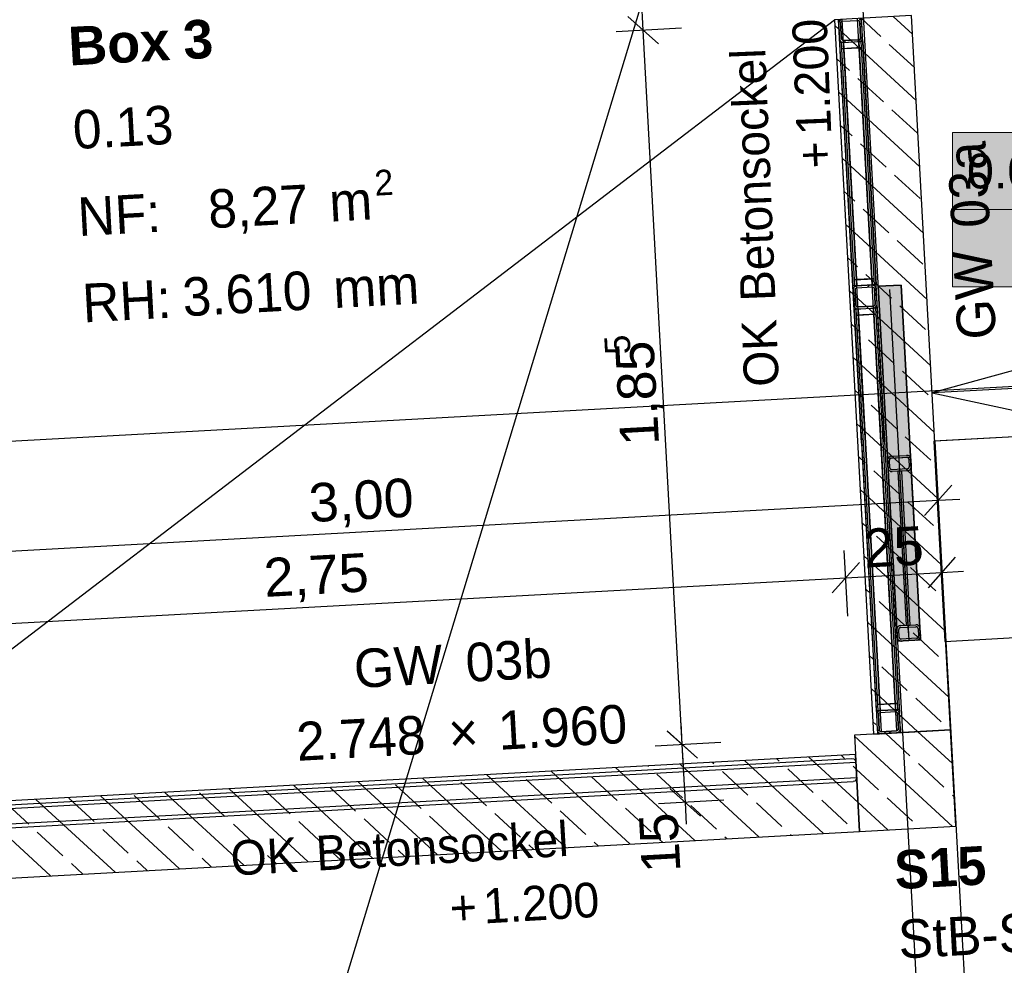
# Model space of a CAD drawing. Extents: x 199 to 1388, y 138 to 979.
# Tile 67 of 155: x 599 to 650, y 490 to 539. Entities that reach past the tile are written whole.
import ezdxf
from ezdxf.lldxf.tags import DXFTag

# ---------------------------------------------------------------- set-up
doc = ezdxf.new("R2010")
doc.units = 0
for name, color, linetype, lineweight, true_color in [('01AFU Allgemein Bemaßung-A07ET47HDI', 7, 'Continuous', 25, 0x848484), ('20 Bodenaufbau - Gefällelinien', 7, 'Continuous', 25, 0x848484), ('20 Dach Stb-Decke-A07ET47IDI', 7, 'Continuous', 25, 0x848484), ('20 Gitter Laufgänge-A07ET47XDI', 7, 'Continuous', 25, 0x848484), ('20 Gitterwände - Beschriftung-A07ET47UDI', 7, 'Continuous', 25, 0x848484), ('20 Gitterwände-A07ET47DDI', 7, 'Continuous', 25, 0x848484), ('20 Höhen Schwellen', 7, 'Continuous', 25, 0x848484), ('20 Innenwände - Sockel-A07ET47LDI', 7, 'Continuous', 25, 0x848484), ('20 Platzbedarf Schieber', 7, 'Continuous', 25, 0x848484), ('20 Räume Innen', 7, 'Continuous', 25, 0x848484), ('20 Schieber', 7, 'Continuous', 25, 0x848484), ('20 Stützen - Beschriftung-A07ET47VDI', 7, 'Continuous', 25, 0x848484), ('20 Stützen-A07ET47WDI', 7, 'Continuous', 25, 0x848484), ('A-0', 7, 'Continuous', 25, 0x848484), ('H_Raumnummer', 7, 'Continuous', 18, 0xcc9900), ('UPO_Loop2', 140, 'Continuous', 30, 0x00bfff)]:
    doc.layers.add(name, color=color, linetype=linetype, lineweight=lineweight, true_color=true_color)
doc.layers.add('02 Raster Gebäude-A07ET47NDI', color=7, linetype='Continuous', lineweight=25)
doc.styles.get("Standard").update_dxf_attribs({"font": 'arial.ttf'})
tags = doc.linetypes.add('Raster-A07ET47ODI', pattern=[0.2, 0.1, -0.05, 0, -0.05]).pattern_tags.tags
tags[10:11] = [DXFTag(74, 4), DXFTag(75, 0), DXFTag(340, '0'), DXFTag(46, 1.0), DXFTag(50, 0.0), DXFTag(44, 0.0), DXFTag(45, 0.0)]
tags[8:9] = [DXFTag(74, 4), DXFTag(75, 0), DXFTag(340, '0'), DXFTag(46, 1.0), DXFTag(50, 0.0), DXFTag(44, 0.0), DXFTag(45, 0.0)]
tags[6:7] = [DXFTag(74, 4), DXFTag(75, 0), DXFTag(340, '0'), DXFTag(46, 1.0), DXFTag(50, 0.0), DXFTag(44, 0.0), DXFTag(45, 0.0)]
tags[4:5] = [DXFTag(74, 4), DXFTag(75, 0), DXFTag(340, '0'), DXFTag(46, 1.0), DXFTag(50, 0.0), DXFTag(44, 0.0), DXFTag(45, 0.0)]
tags = doc.linetypes.add('Strichlinie', pattern=[0.75, 0.5, -0.25]).pattern_tags.tags
tags[6:7] = [DXFTag(74, 4), DXFTag(75, 0), DXFTag(340, '0'), DXFTag(46, 1.0), DXFTag(50, 0.0), DXFTag(44, 0.0), DXFTag(45, 0.0)]
tags[4:5] = [DXFTag(74, 4), DXFTag(75, 0), DXFTag(340, '0'), DXFTag(46, 1.0), DXFTag(50, 0.0), DXFTag(44, 0.0), DXFTag(45, 0.0)]
tags = doc.linetypes.add('Strichlinie eng-A07ET47GDI', pattern=[0.115, 0.075, -0.04]).pattern_tags.tags
tags[6:7] = [DXFTag(74, 4), DXFTag(75, 0), DXFTag(340, '0'), DXFTag(46, 1.0), DXFTag(50, 0.0), DXFTag(44, 0.0), DXFTag(45, 0.0)]
tags[4:5] = [DXFTag(74, 4), DXFTag(75, 0), DXFTag(340, '0'), DXFTag(46, 1.0), DXFTag(50, 0.0), DXFTag(44, 0.0), DXFTag(45, 0.0)]
tags = doc.linetypes.add('Strichpunktx2', pattern=[2, 1, -0.5, 0, -0.5]).pattern_tags.tags
tags[10:11] = [DXFTag(74, 4), DXFTag(75, 0), DXFTag(340, '0'), DXFTag(46, 1.0), DXFTag(50, 0.0), DXFTag(44, 0.0), DXFTag(45, 0.0)]
tags[8:9] = [DXFTag(74, 4), DXFTag(75, 0), DXFTag(340, '0'), DXFTag(46, 1.0), DXFTag(50, 0.0), DXFTag(44, 0.0), DXFTag(45, 0.0)]
tags[6:7] = [DXFTag(74, 4), DXFTag(75, 0), DXFTag(340, '0'), DXFTag(46, 1.0), DXFTag(50, 0.0), DXFTag(44, 0.0), DXFTag(45, 0.0)]
tags[4:5] = [DXFTag(74, 4), DXFTag(75, 0), DXFTag(340, '0'), DXFTag(46, 1.0), DXFTag(50, 0.0), DXFTag(44, 0.0), DXFTag(45, 0.0)]
tags = doc.linetypes.add('Öffnungslinie Tür Fenster-A07ET47JDI', pattern=[0.115, 0.075, -0.04]).pattern_tags.tags
tags[6:7] = [DXFTag(74, 4), DXFTag(75, 0), DXFTag(340, '0'), DXFTag(46, 1.0), DXFTag(50, 0.0), DXFTag(44, 0.0), DXFTag(45, 0.0)]
tags[4:5] = [DXFTag(74, 4), DXFTag(75, 0), DXFTag(340, '0'), DXFTag(46, 1.0), DXFTag(50, 0.0), DXFTag(44, 0.0), DXFTag(45, 0.0)]

# ---------------------------------------------------------------- blocks, each defined once
blk = doc.blocks.new('Referenz-A07ET47ZDI', base_point=(226.995, 158.1))
at = {"layer": '01AFU Allgemein Bemaßung-A07ET47HDI'}
for p, q in [((631.371, 538.794), (630.224, 559.754)), ((630.581, 539.502), (632.161, 538.086)), ((633.368, 538.903), (629.967, 538.717)), ((633.399, 501.741), (631.371, 538.794)), ((646.747, 513.008), (646.561, 516.41)), ((645.962, 513.623), (647.378, 515.202)), ((646.67, 514.413), (647.793, 514.474)), ((586.796, 511.135), (646.67, 514.413)), ((646.984, 508.675), (646.798, 512.076)), ((641.992, 508.402), (641.805, 511.803)), ((646.167, 509.882), (647.583, 511.462)), ((642.59, 511.189), (641.174, 509.609)), ((587, 507.395), (641.882, 510.399)), ((641.882, 510.399), (646.875, 510.672)), ((646.875, 510.672), (647.998, 510.734)), ((633.399, 501.744), (633.338, 502.867)), ((634.189, 501.036), (632.609, 502.452)), ((632.609, 502.449), (634.189, 501.033)), ((635.396, 501.853), (631.995, 501.668)), ((635.396, 501.85), (631.995, 501.664)), ((633.562, 498.749), (633.399, 501.744)), ((633.461, 500.618), (633.399, 501.741)), ((632.772, 499.457), (634.352, 498.041)), ((635.559, 498.857), (632.158, 498.672)), ((633.623, 497.625), (633.562, 498.749))]:
    blk.add_line(p, q, dxfattribs=at)
at = {"layer": '02 Raster Gebäude-A07ET47NDI', "linetype": 'Raster-A07ET47ODI', "ltscale": 56.250004}
for p, q in [((620.326, 949.934), (657.302, 274.449)), ((549.598, 270.755), (710.068, 800)), ((1020.84, 540.581), (321.873, 502.32))]:
    blk.add_line(p, q, dxfattribs=at)
at = {"layer": '20 Bodenaufbau - Gefällelinien', "linetype": 'Öffnungslinie Tür Fenster-A07ET47JDI', "ltscale": 56.250004}
for p, q in [((587.503, 498.227), (641.3, 539.338)), ((679.881, 529.18), (646.363, 519.981)), ((646.363, 519.981), (680.787, 512.627))]:
    blk.add_line(p, q, dxfattribs=at)
at = {"layer": '20 Bodenaufbau - Gefällelinien'}
blk.add_line((686.304, 522.169), (646.363, 519.981), dxfattribs=at)
at = {"layer": '20 Dach Stb-Decke-A07ET47IDI', "linetype": 'Öffnungslinie Tür Fenster-A07ET47JDI', "ltscale": 56.250004}
for p, q in [((686.443, 519.672), (646.503, 517.486)), ((646.503, 517.486), (653.281, 393.671))]:
    blk.add_line(p, q, dxfattribs=at)
at = {"layer": '20 Gitter Laufgänge-A07ET47XDI', "linetype": 'Strichlinie', "ltscale": 56.250004}
for p, q in [((686.64, 519.683), (646.451, 517.483)), ((646.451, 517.483), (647.019, 507.099)), ((647.019, 507.099), (687.209, 509.298))]:
    blk.add_line(p, q, dxfattribs=at)
at = {"layer": '20 Gitterwände-A07ET47DDI', "linetype": 'Strichlinie eng-A07ET47GDI', "ltscale": 56.250004}
for p, q in [((642.256, 525.527), (641.5, 539.345)), ((642.456, 525.538), (641.699, 539.356)), ((643.254, 525.582), (642.498, 539.4)), ((643.454, 525.593), (642.698, 539.411)), ((642.593, 519.375), (642.256, 525.527)), ((642.792, 519.386), (642.456, 525.538)), ((643.591, 519.43), (643.254, 525.582)), ((643.791, 519.441), (643.454, 525.593)), ((642.702, 517.374), (642.593, 519.375)), ((642.902, 517.385), (642.792, 519.386)), ((643.701, 517.429), (643.591, 519.43)), ((643.9, 517.44), (643.791, 519.441)), ((642.702, 517.374), (643.205, 508.188)), ((642.902, 517.385), (643.405, 508.199)), ((643.701, 517.429), (644.204, 508.243)), ((643.9, 517.44), (644.403, 508.254)), ((643.205, 508.188), (643.473, 503.298)), ((643.405, 508.199), (643.722, 502.407)), ((644.204, 508.243), (644.521, 502.45)), ((644.403, 508.254), (644.671, 503.363)), ((643.494, 503.399), (643.473, 503.298)), ((643.473, 503.298), (643.517, 502.499)), ((643.563, 503.476), (643.494, 503.399)), ((643.662, 503.508), (643.563, 503.476)), ((643.573, 503.303), (643.583, 503.354)), ((643.616, 502.505), (643.573, 503.303)), ((643.583, 503.354), (643.618, 503.393)), ((643.618, 503.393), (643.667, 503.409)), ((644.46, 503.552), (643.662, 503.508)), ((643.667, 503.409), (644.466, 503.452)), ((644.562, 503.531), (644.46, 503.552)), ((644.466, 503.452), (644.516, 503.442)), ((644.516, 503.442), (644.555, 503.407)), ((644.555, 503.407), (644.571, 503.358)), ((644.639, 503.462), (644.562, 503.531)), ((644.571, 503.358), (644.615, 502.559)), ((644.671, 503.363), (644.639, 503.462)), ((644.715, 502.565), (644.671, 503.363)), ((643.517, 502.499), (643.549, 502.401)), ((643.517, 502.499), (643.522, 502.396)), ((643.522, 502.396), (643.549, 502.397)), ((643.549, 502.401), (643.626, 502.332)), ((643.549, 502.397), (643.552, 502.397)), ((643.632, 502.455), (643.616, 502.505)), ((643.626, 502.332), (643.727, 502.31)), ((643.671, 502.421), (643.632, 502.455)), ((643.722, 502.41), (643.671, 502.421)), ((644.52, 502.454), (643.722, 502.41)), ((643.722, 502.407), (644.521, 502.45)), ((643.727, 502.31), (644.526, 502.354)), ((644.57, 502.47), (644.52, 502.454)), ((644.526, 502.354), (644.624, 502.386)), ((644.604, 502.509), (644.57, 502.47)), ((644.615, 502.559), (644.604, 502.509)), ((644.624, 502.386), (644.693, 502.463)), ((644.69, 502.46), (644.694, 502.46)), ((644.693, 502.463), (644.715, 502.565)), ((644.694, 502.46), (644.72, 502.461)), ((644.715, 502.565), (644.72, 502.461)), ((629.413, 500.321), (642.194, 501.021)), ((629.424, 500.121), (642.405, 500.832)), ((642.194, 501.021), (642.295, 500.999)), ((642.295, 500.999), (642.372, 500.93)), ((642.372, 500.93), (642.405, 500.832)), ((642.405, 500.832), (642.448, 500.033)), ((609.443, 499.228), (629.413, 500.321)), ((609.454, 499.028), (629.424, 500.121)), ((629.468, 499.323), (642.448, 500.033)), ((629.479, 499.123), (642.26, 499.823)), ((642.358, 499.855), (642.26, 499.823)), ((642.427, 499.932), (642.358, 499.855)), ((642.448, 500.033), (642.427, 499.932)), ((587.713, 498.038), (609.443, 499.228)), ((609.498, 498.229), (629.468, 499.323)), ((609.509, 498.03), (629.479, 499.123)), ((587.525, 497.828), (609.454, 499.028)), ((587.568, 497.029), (609.498, 498.229)), ((587.779, 496.84), (609.509, 498.03))]:
    blk.add_line(p, q, dxfattribs=at)
at = {"layer": '20 Gitterwände-A07ET47DDI'}
for p, q in [((641.532, 539.247), (641.51, 539.146)), ((641.51, 539.146), (641.554, 538.347)), ((641.532, 539.247), (641.601, 539.324)), ((641.601, 539.324), (641.699, 539.356)), ((641.621, 539.202), (641.61, 539.151)), ((641.61, 539.151), (641.654, 538.352)), ((641.621, 539.202), (641.656, 539.24)), ((641.656, 539.24), (641.705, 539.256)), ((641.705, 539.256), (642.504, 539.3)), ((642.504, 539.3), (642.554, 539.289)), ((642.554, 539.289), (642.593, 539.255)), ((642.609, 539.206), (642.593, 539.255)), ((642.599, 539.379), (642.676, 539.31)), ((642.653, 538.407), (642.609, 539.206)), ((642.711, 539.166), (642.617, 539.063)), ((642.709, 539.211), (642.676, 539.31)), ((642.752, 538.412), (642.709, 539.211)), ((642.749, 538.469), (642.499, 538.198)), ((641.554, 538.347), (641.586, 538.248)), ((641.592, 538.149), (641.565, 538.147)), ((641.565, 538.147), (642.256, 525.527)), ((641.586, 538.248), (641.664, 538.179)), ((641.665, 538.153), (641.592, 538.149)), ((641.654, 538.352), (641.67, 538.303)), ((641.664, 538.179), (641.765, 538.158)), ((641.665, 538.153), (642.664, 538.207)), ((641.765, 538.158), (641.665, 538.153)), ((641.682, 537.833), (641.665, 538.153)), ((641.67, 538.303), (641.709, 538.269)), ((641.709, 538.269), (641.759, 538.258)), ((641.759, 538.258), (642.558, 538.302)), ((641.765, 538.158), (642.564, 538.202)), ((641.765, 538.158), (642.456, 525.538)), ((641.88, 538.265), (641.783, 538.159)), ((642.558, 538.302), (642.607, 538.318)), ((642.564, 538.202), (642.662, 538.234)), ((642.664, 538.207), (642.564, 538.202)), ((642.564, 538.202), (643.254, 525.582)), ((642.607, 538.318), (642.642, 538.356)), ((642.642, 538.356), (642.653, 538.407)), ((642.662, 538.234), (642.731, 538.311)), ((642.737, 538.211), (642.664, 538.207)), ((642.664, 538.207), (642.681, 537.888)), ((642.731, 538.311), (642.752, 538.412)), ((642.737, 538.211), (642.763, 538.213)), ((642.763, 538.213), (643.454, 525.593)), ((642.681, 537.888), (641.682, 537.833)), ((641.682, 537.833), (641.782, 537.839)), ((642.338, 525.852), (641.682, 537.833)), ((641.782, 537.839), (642.581, 537.882)), ((642.438, 525.857), (641.782, 537.839)), ((641.782, 537.839), (642.438, 525.857)), ((642.581, 537.882), (642.681, 537.888)), ((643.237, 525.901), (642.581, 537.882)), ((642.581, 537.882), (643.237, 525.901)), ((642.681, 537.888), (643.337, 525.907)), ((642.338, 525.852), (643.337, 525.907)), ((642.438, 525.857), (642.338, 525.852)), ((642.356, 525.532), (642.338, 525.852)), ((643.237, 525.901), (642.438, 525.857)), ((643.337, 525.907), (643.237, 525.901)), ((643.337, 525.907), (643.354, 525.587)), ((642.283, 525.528), (642.256, 525.527)), ((642.288, 525.429), (642.267, 525.327)), ((642.267, 525.327), (642.311, 524.529)), ((642.356, 525.532), (642.283, 525.528)), ((642.288, 525.429), (642.357, 525.506)), ((642.358, 525.506), (642.344, 525.491)), ((643.354, 525.587), (642.356, 525.532)), ((642.456, 525.538), (642.356, 525.532)), ((642.357, 525.506), (642.456, 525.538)), ((642.377, 525.383), (642.367, 525.333)), ((642.367, 525.333), (642.41, 524.534)), ((642.377, 525.383), (642.412, 525.422)), ((642.412, 525.422), (642.461, 525.438)), ((642.456, 525.538), (643.254, 525.582)), ((642.461, 525.438), (643.26, 525.482)), ((643.1, 525.573), (643.003, 525.468)), ((643.354, 525.587), (643.254, 525.582)), ((643.254, 525.582), (643.356, 525.56)), ((643.26, 525.482), (643.311, 525.471)), ((643.311, 525.471), (643.349, 525.437)), ((643.365, 525.387), (643.349, 525.437)), ((643.427, 525.591), (643.354, 525.587)), ((643.356, 525.56), (643.433, 525.491)), ((643.409, 524.589), (643.365, 525.387)), ((643.454, 525.593), (643.427, 525.591)), ((643.465, 525.393), (643.433, 525.491)), ((643.509, 524.594), (643.465, 525.393)), ((642.395, 524.809), (642.301, 524.707)), ((642.311, 524.529), (642.343, 524.43)), ((642.322, 524.329), (642.348, 524.33)), ((642.322, 524.329), (642.593, 519.375)), ((642.343, 524.43), (642.42, 524.361)), ((642.348, 524.33), (642.421, 524.334)), ((642.41, 524.534), (642.427, 524.485)), ((642.42, 524.361), (642.521, 524.34)), ((642.421, 524.334), (643.42, 524.389)), ((642.421, 524.334), (642.521, 524.34)), ((642.439, 524.015), (642.421, 524.334)), ((642.427, 524.485), (642.465, 524.45)), ((642.465, 524.45), (642.516, 524.44)), ((642.516, 524.44), (643.315, 524.483)), ((642.521, 524.34), (643.32, 524.383)), ((642.521, 524.34), (642.792, 519.386)), ((643.315, 524.483), (643.364, 524.499)), ((643.32, 524.383), (643.418, 524.416)), ((643.32, 524.383), (643.42, 524.389)), ((643.32, 524.383), (643.591, 519.43)), ((643.364, 524.499), (643.398, 524.538)), ((643.494, 524.526), (643.382, 524.404)), ((643.398, 524.538), (643.409, 524.589)), ((643.418, 524.416), (643.488, 524.493)), ((643.42, 524.389), (643.493, 524.393)), ((643.42, 524.389), (643.437, 524.069)), ((643.488, 524.493), (643.509, 524.594)), ((643.493, 524.393), (643.52, 524.394)), ((643.52, 524.394), (643.791, 519.441)), ((643.437, 524.069), (642.439, 524.015)), ((642.439, 524.015), (642.539, 524.02)), ((643.544, 503.823), (642.439, 524.015)), ((642.539, 524.02), (643.338, 524.064)), ((643.644, 503.828), (642.539, 524.02)), ((642.539, 524.02), (643.644, 503.828)), ((643.338, 524.064), (643.437, 524.069)), ((643.338, 524.064), (644.443, 503.872)), ((644.443, 503.872), (643.338, 524.064)), ((643.437, 524.069), (644.543, 503.877)), ((642.593, 519.375), (643.462, 503.498)), ((642.792, 519.386), (643.662, 503.508)), ((643.591, 519.43), (644.46, 503.552)), ((643.791, 519.441), (644.66, 503.563)), ((643.544, 503.823), (644.543, 503.877)), ((643.644, 503.828), (643.544, 503.823)), ((643.562, 503.503), (643.544, 503.823)), ((644.443, 503.872), (643.644, 503.828)), ((644.543, 503.877), (644.443, 503.872)), ((644.543, 503.877), (644.56, 503.558)), ((643.489, 503.499), (643.462, 503.498)), ((643.494, 503.399), (643.473, 503.298)), ((643.473, 503.298), (643.517, 502.499)), ((643.562, 503.503), (643.489, 503.499)), ((643.494, 503.399), (643.563, 503.476)), ((644.56, 503.558), (643.562, 503.503)), ((643.662, 503.508), (643.562, 503.503)), ((643.563, 503.476), (643.662, 503.508)), ((643.583, 503.354), (643.573, 503.303)), ((643.573, 503.303), (643.616, 502.505)), ((643.583, 503.354), (643.618, 503.393)), ((643.618, 503.393), (643.667, 503.409)), ((643.662, 503.508), (644.46, 503.552)), ((643.667, 503.409), (644.466, 503.452)), ((644.56, 503.558), (644.46, 503.552)), ((644.46, 503.552), (644.562, 503.531)), ((644.543, 503.535), (644.466, 503.452)), ((644.466, 503.452), (644.516, 503.442)), ((644.516, 503.442), (644.555, 503.407)), ((644.571, 503.358), (644.555, 503.407)), ((644.633, 503.562), (644.56, 503.558)), ((644.562, 503.531), (644.639, 503.462)), ((644.615, 502.559), (644.571, 503.358)), ((644.66, 503.563), (644.633, 503.562)), ((644.671, 503.363), (644.639, 503.462)), ((644.715, 502.565), (644.671, 503.363)), ((644.693, 502.961), (644.599, 502.858)), ((643.517, 502.499), (643.549, 502.401)), ((643.549, 502.397), (643.522, 502.396)), ((643.522, 502.396), (643.527, 502.299)), ((643.554, 502.301), (643.527, 502.299)), ((643.615, 502.529), (643.535, 502.442)), ((643.549, 502.401), (643.626, 502.332)), ((643.552, 502.397), (643.549, 502.397)), ((643.627, 502.305), (643.554, 502.301)), ((643.616, 502.505), (643.632, 502.455)), ((643.626, 502.332), (643.727, 502.31)), ((643.727, 502.31), (643.627, 502.305)), ((643.632, 502.455), (643.671, 502.421)), ((643.671, 502.421), (643.722, 502.41)), ((643.722, 502.41), (644.52, 502.454)), ((643.727, 502.31), (644.526, 502.354)), ((644.21, 502.437), (644.113, 502.331)), ((644.52, 502.454), (644.57, 502.47)), ((644.526, 502.354), (644.624, 502.386)), ((644.626, 502.359), (644.526, 502.354)), ((644.57, 502.47), (644.604, 502.509)), ((644.604, 502.509), (644.615, 502.559)), ((644.624, 502.386), (644.693, 502.463)), ((644.699, 502.363), (644.626, 502.359)), ((644.694, 502.46), (644.69, 502.46)), ((644.693, 502.463), (644.715, 502.565)), ((644.72, 502.461), (644.694, 502.46)), ((644.726, 502.365), (644.699, 502.363)), ((644.72, 502.461), (644.726, 502.365))]:
    blk.add_line(p, q, dxfattribs=at)
at = {"layer": '20 Innenwände - Sockel-A07ET47LDI'}
for p, q in [((645.347, 538.58), (644.345, 539.504)), ((647.322, 502.503), (645.294, 539.556)), ((641.3, 539.338), (643.328, 502.284)), ((645.535, 535.142), (641.316, 539.032)), ((643.699, 538.467), (642.674, 539.413)), ((645.441, 536.861), (644.14, 538.06)), ((642.072, 536.703), (641.411, 537.313)), ((643.837, 535.076), (642.514, 536.296)), ((645.724, 531.704), (641.505, 535.594)), ((645.601, 533.449), (644.278, 534.669)), ((642.21, 533.311), (641.599, 533.875)), ((643.974, 531.684), (642.651, 532.905)), ((645.912, 528.266), (641.693, 532.156)), ((645.739, 530.058), (644.415, 531.278)), ((642.347, 529.92), (641.787, 530.437)), ((644.112, 528.293), (642.788, 529.513)), ((646.1, 524.828), (641.881, 528.718)), ((645.876, 526.666), (644.553, 527.886)), ((642.485, 526.529), (641.975, 526.999)), ((644.249, 524.902), (642.926, 526.122)), ((646.288, 521.389), (642.069, 525.28)), ((646.014, 523.275), (644.69, 524.495)), ((642.622, 523.137), (642.163, 523.561)), ((644.387, 521.51), (643.063, 522.731)), ((646.476, 517.951), (642.257, 521.842)), ((646.151, 519.884), (644.828, 521.104)), ((642.76, 519.746), (642.352, 520.122)), ((644.524, 518.119), (643.201, 519.339)), ((646.665, 514.513), (642.446, 518.403)), ((646.289, 516.492), (644.965, 517.712)), ((642.897, 516.355), (642.54, 516.684)), ((644.662, 514.728), (643.338, 515.948)), ((646.853, 511.075), (642.634, 514.965)), ((646.426, 513.101), (645.103, 514.321)), ((643.035, 512.963), (642.728, 513.246)), ((644.799, 511.336), (643.476, 512.557)), ((647.041, 507.637), (642.822, 511.527)), ((646.563, 509.71), (645.24, 510.93)), ((643.172, 509.572), (642.916, 509.808)), ((644.937, 507.945), (643.613, 509.165)), ((647.229, 504.199), (643.01, 508.089)), ((646.701, 506.318), (645.378, 507.538)), ((643.31, 506.181), (643.104, 506.37)), ((645.074, 504.554), (643.751, 505.774)), ((645.628, 502.41), (643.198, 504.651)), ((646.838, 502.927), (645.515, 504.147)), ((643.447, 502.789), (643.293, 502.932)), ((643.328, 502.284), (647.322, 502.503)), ((643.957, 502.319), (643.888, 502.383)), ((647.299, 502.502), (647.28, 502.52)), ((642.383, 501.231), (587.502, 498.224)), ((641.82, 501.025), (641.641, 501.191)), ((642.602, 497.237), (642.383, 501.231)), ((631.646, 500.613), (631.615, 500.641)), ((637.387, 496.952), (633.286, 500.733)), ((635.038, 500.75), (634.957, 500.824)), ((640.729, 497.135), (636.628, 500.916)), ((638.429, 500.888), (638.299, 501.008)), ((642.519, 498.748), (639.97, 501.099)), ((627.361, 496.402), (623.261, 500.183)), ((630.703, 496.585), (626.602, 500.367)), ((634.045, 496.768), (629.944, 500.55)), ((633.411, 498.986), (632.087, 500.206)), ((636.802, 499.123), (635.479, 500.343)), ((640.193, 499.261), (638.87, 500.481)), ((642.425, 500.467), (642.261, 500.618)), ((617.336, 495.853), (613.235, 499.634)), ((620.678, 496.036), (616.577, 499.817)), ((619.845, 498.436), (618.522, 499.656)), ((624.02, 496.219), (619.919, 500)), ((623.237, 498.573), (621.913, 499.793)), ((626.628, 498.711), (625.305, 499.931)), ((630.019, 498.848), (628.696, 500.068)), ((606.28, 497.886), (604.957, 499.106)), ((610.652, 495.486), (606.552, 499.268)), ((609.671, 498.023), (608.348, 499.244)), ((613.994, 495.67), (609.893, 499.451)), ((613.063, 498.161), (611.739, 499.381)), ((616.454, 498.298), (615.131, 499.519)), ((600.627, 494.937), (596.526, 498.718)), ((599.497, 497.611), (598.197, 498.81)), ((603.969, 495.12), (599.868, 498.901)), ((602.889, 497.748), (601.565, 498.969)), ((607.311, 495.303), (603.21, 499.085)), ((638.566, 497.496), (637.243, 498.716)), ((641.958, 497.634), (640.634, 498.854)), ((625.001, 496.946), (623.678, 498.167)), ((628.392, 497.084), (627.069, 498.304)), ((631.784, 497.221), (630.46, 498.441)), ((635.175, 497.359), (633.852, 498.579)), ((611.436, 496.396), (610.112, 497.617)), ((614.827, 496.534), (613.504, 497.754)), ((618.218, 496.671), (616.895, 497.892)), ((621.61, 496.809), (620.286, 498.029)), ((587.721, 494.23), (642.602, 497.237)), ((601.262, 495.984), (599.938, 497.204)), ((604.653, 496.122), (603.33, 497.342)), ((608.044, 496.259), (606.721, 497.479)), ((639.058, 497.043), (639.007, 497.089)), ((642.399, 497.226), (642.399, 497.227)), ((629.032, 496.494), (628.833, 496.677)), ((632.374, 496.677), (632.225, 496.815)), ((635.716, 496.86), (635.616, 496.952)), ((615.665, 495.761), (615.268, 496.127)), ((619.007, 495.944), (618.659, 496.265)), ((622.349, 496.127), (622.051, 496.402)), ((625.691, 496.311), (625.442, 496.54)), ((602.298, 495.029), (601.703, 495.577)), ((605.64, 495.212), (605.094, 495.715)), ((608.982, 495.395), (608.485, 495.852)), ((612.323, 495.578), (611.877, 495.99))]:
    blk.add_line(p, q, dxfattribs=at)
at = {"layer": '20 Platzbedarf Schieber', "linetype": 'Strichlinie eng-A07ET47GDI', "ltscale": 56.250004}
for p, q in [((643.558, 525.513), (644.757, 525.579)), ((644.566, 507.105), (643.558, 525.513)), ((644.757, 525.579), (645.765, 507.17)), ((645.765, 507.17), (644.566, 507.105))]:
    blk.add_line(p, q, dxfattribs=at)
at = {"layer": '20 Platzbedarf Schieber'}
for points in [[(644.566, 525.513), (643.558, 525.513), (644.566, 525.569)], [(644.566, 507.105), (644.566, 525.513), (643.558, 525.513)], [(644.757, 525.569), (644.566, 525.569), (644.757, 525.579)], [(644.757, 507.115), (644.566, 507.115), (644.566, 525.569)], [(644.757, 507.115), (644.757, 525.569), (644.566, 525.569)], [(645.765, 507.17), (644.757, 507.17), (644.757, 525.579)], [(644.566, 507.105), (644.757, 507.115), (644.566, 507.115)], [(644.757, 507.115), (645.765, 507.17), (644.757, 507.17)]]:
    blk.add_solid(points, dxfattribs=at)
at = {"layer": '20 Schieber', "linetype": 'Strichpunktx2', "ltscale": 56.250004}
for p, q in [((645.165, 507.138), (644.169, 525.339)), ((645.143, 507.537), (644.668, 516.224))]:
    blk.add_line(p, q, dxfattribs=at)
at = {"layer": '20 Schieber'}
for p, q in [((644.047, 516.591), (645.245, 516.656)), ((644.566, 507.105), (644.047, 516.591)), ((644.053, 516.517), (644.052, 516.491)), ((644.074, 516.091), (644.052, 516.491)), ((644.056, 516.543), (644.053, 516.517)), ((644.063, 516.568), (644.056, 516.543)), ((644.074, 516.592), (644.063, 516.568)), ((644.087, 516.615), (644.074, 516.592)), ((644.103, 516.635), (644.087, 516.615)), ((644.122, 516.653), (644.103, 516.635)), ((644.143, 516.669), (644.122, 516.653)), ((644.166, 516.682), (644.143, 516.669)), ((644.154, 516.522), (644.152, 516.509)), ((644.152, 516.509), (644.152, 516.496)), ((644.174, 516.097), (644.152, 516.496)), ((644.158, 516.535), (644.154, 516.522)), ((644.163, 516.547), (644.158, 516.535)), ((644.17, 516.558), (644.163, 516.547)), ((644.19, 516.692), (644.166, 516.682)), ((644.178, 516.568), (644.17, 516.558)), ((644.187, 516.578), (644.178, 516.568)), ((644.197, 516.585), (644.187, 516.578)), ((644.215, 516.698), (644.19, 516.692)), ((644.209, 516.592), (644.197, 516.585)), ((644.221, 516.597), (644.209, 516.592)), ((644.241, 516.701), (644.215, 516.698)), ((644.234, 516.6), (644.221, 516.597)), ((644.247, 516.602), (644.234, 516.6)), ((644.241, 516.701), (645.04, 516.745)), ((644.247, 516.602), (645.045, 516.645)), ((645.066, 516.745), (645.04, 516.745)), ((645.059, 516.645), (645.045, 516.645)), ((645.071, 516.643), (645.059, 516.645)), ((645.092, 516.741), (645.066, 516.745)), ((645.084, 516.64), (645.071, 516.643)), ((645.096, 516.635), (645.084, 516.64)), ((645.117, 516.734), (645.092, 516.741)), ((645.107, 516.628), (645.096, 516.635)), ((645.118, 516.62), (645.107, 516.628)), ((645.141, 516.724), (645.117, 516.734)), ((645.127, 516.611), (645.118, 516.62)), ((645.135, 516.6), (645.127, 516.611)), ((645.141, 516.589), (645.135, 516.6)), ((645.164, 516.711), (645.141, 516.724)), ((645.146, 516.577), (645.141, 516.589)), ((645.149, 516.564), (645.146, 516.577)), ((645.151, 516.551), (645.149, 516.564)), ((645.151, 516.551), (645.173, 516.152)), ((645.184, 516.694), (645.164, 516.711)), ((645.203, 516.676), (645.184, 516.694)), ((645.218, 516.655), (645.203, 516.676)), ((645.231, 516.632), (645.218, 516.655)), ((645.241, 516.608), (645.231, 516.632)), ((645.247, 516.582), (645.241, 516.608)), ((645.764, 507.17), (645.245, 516.656)), ((645.251, 516.556), (645.247, 516.582)), ((645.251, 516.556), (645.272, 516.157)), ((644.074, 516.091), (644.077, 516.065)), ((644.077, 516.065), (644.084, 516.04)), ((644.084, 516.04), (644.094, 516.016)), ((644.094, 516.016), (644.107, 515.993)), ((644.107, 515.993), (644.122, 515.972)), ((644.122, 515.972), (644.141, 515.953)), ((644.174, 516.097), (644.176, 516.084)), ((644.176, 516.084), (644.179, 516.071)), ((644.179, 516.071), (644.184, 516.059)), ((644.184, 516.059), (644.19, 516.048)), ((644.19, 516.048), (644.198, 516.037)), ((644.198, 516.037), (644.207, 516.028)), ((644.207, 516.028), (644.218, 516.02)), ((644.218, 516.02), (644.229, 516.013)), ((644.229, 516.013), (644.241, 516.008)), ((644.241, 516.008), (644.253, 516.004)), ((644.253, 516.004), (644.266, 516.003)), ((644.266, 516.003), (644.279, 516.002)), ((645.078, 516.046), (644.279, 516.002)), ((645.078, 516.046), (645.091, 516.048)), ((645.091, 516.048), (645.104, 516.051)), ((645.104, 516.051), (645.116, 516.056)), ((645.11, 515.949), (645.135, 515.956)), ((645.116, 516.056), (645.127, 516.062)), ((645.127, 516.062), (645.138, 516.07)), ((645.135, 515.956), (645.159, 515.966)), ((645.138, 516.07), (645.147, 516.079)), ((645.147, 516.079), (645.155, 516.09)), ((645.155, 516.09), (645.162, 516.101)), ((645.159, 515.966), (645.182, 515.979)), ((645.162, 516.101), (645.167, 516.113)), ((645.167, 516.113), (645.171, 516.125)), ((645.171, 516.125), (645.172, 516.138)), ((645.172, 516.138), (645.173, 516.152)), ((645.182, 515.979), (645.203, 515.994)), ((645.203, 515.994), (645.222, 516.013)), ((645.222, 516.013), (645.238, 516.033)), ((645.238, 516.033), (645.251, 516.056)), ((645.251, 516.056), (645.261, 516.08)), ((645.261, 516.08), (645.269, 516.105)), ((645.269, 516.105), (645.272, 516.131)), ((645.272, 516.131), (645.272, 516.157)), ((644.141, 515.953), (644.161, 515.937)), ((644.161, 515.937), (644.184, 515.924)), ((644.184, 515.924), (644.208, 515.914)), ((644.208, 515.914), (644.233, 515.907)), ((644.233, 515.907), (644.259, 515.903)), ((644.259, 515.903), (644.285, 515.903)), ((645.084, 515.946), (644.285, 515.903)), ((645.084, 515.946), (645.11, 515.949)), ((644.544, 507.781), (644.537, 507.756)), ((644.555, 507.805), (644.544, 507.781)), ((644.568, 507.828), (644.555, 507.805)), ((644.584, 507.848), (644.568, 507.828)), ((644.603, 507.867), (644.584, 507.848)), ((644.624, 507.882), (644.603, 507.867)), ((644.647, 507.895), (644.624, 507.882)), ((644.671, 507.905), (644.647, 507.895)), ((644.659, 507.782), (644.651, 507.771)), ((644.668, 507.791), (644.659, 507.782)), ((644.678, 507.799), (644.668, 507.791)), ((644.696, 507.911), (644.671, 507.905)), ((644.69, 507.805), (644.678, 507.799)), ((644.702, 507.81), (644.69, 507.805)), ((644.722, 507.915), (644.696, 507.911)), ((644.715, 507.813), (644.702, 507.81)), ((644.728, 507.815), (644.715, 507.813)), ((644.722, 507.915), (645.521, 507.958)), ((644.728, 507.815), (645.526, 507.858)), ((645.547, 507.958), (645.521, 507.958)), ((645.54, 507.858), (645.526, 507.858)), ((645.552, 507.856), (645.54, 507.858)), ((645.573, 507.954), (645.547, 507.958)), ((645.565, 507.853), (645.552, 507.856)), ((645.577, 507.848), (645.565, 507.853)), ((645.598, 507.947), (645.573, 507.954)), ((645.588, 507.841), (645.577, 507.848)), ((645.599, 507.833), (645.588, 507.841)), ((645.622, 507.937), (645.598, 507.947)), ((645.608, 507.824), (645.599, 507.833)), ((645.616, 507.813), (645.608, 507.824)), ((645.622, 507.802), (645.616, 507.813)), ((645.645, 507.924), (645.622, 507.937)), ((645.627, 507.79), (645.622, 507.802)), ((645.63, 507.777), (645.627, 507.79)), ((645.665, 507.908), (645.645, 507.924)), ((645.684, 507.889), (645.665, 507.908)), ((645.699, 507.868), (645.684, 507.889)), ((645.712, 507.845), (645.699, 507.868)), ((645.722, 507.821), (645.712, 507.845)), ((645.728, 507.796), (645.722, 507.821)), ((645.732, 507.77), (645.728, 507.796)), ((644.534, 507.73), (644.533, 507.704)), ((644.555, 507.305), (644.533, 507.704)), ((644.537, 507.756), (644.534, 507.73)), ((644.555, 507.305), (644.558, 507.279)), ((644.558, 507.279), (644.565, 507.253)), ((644.635, 507.735), (644.633, 507.722)), ((644.633, 507.722), (644.633, 507.709)), ((644.655, 507.31), (644.633, 507.709)), ((644.639, 507.748), (644.635, 507.735)), ((644.644, 507.76), (644.639, 507.748)), ((644.651, 507.771), (644.644, 507.76)), ((644.655, 507.31), (644.657, 507.297)), ((644.657, 507.297), (644.66, 507.284)), ((644.66, 507.284), (644.665, 507.272)), ((644.665, 507.272), (644.671, 507.261)), ((645.597, 507.269), (645.608, 507.275)), ((645.608, 507.275), (645.619, 507.283)), ((645.619, 507.283), (645.628, 507.292)), ((645.628, 507.292), (645.636, 507.303)), ((645.632, 507.764), (645.63, 507.777)), ((645.632, 507.764), (645.654, 507.365)), ((645.636, 507.303), (645.643, 507.314)), ((645.643, 507.314), (645.648, 507.326)), ((645.648, 507.326), (645.652, 507.339)), ((645.652, 507.339), (645.653, 507.352)), ((645.653, 507.352), (645.654, 507.365)), ((645.732, 507.77), (645.753, 507.37)), ((645.732, 507.269), (645.742, 507.293)), ((645.742, 507.293), (645.75, 507.318)), ((645.75, 507.318), (645.753, 507.344)), ((645.753, 507.344), (645.753, 507.37)), ((644.565, 507.253), (644.575, 507.229)), ((645.764, 507.17), (644.566, 507.105)), ((644.575, 507.229), (644.587, 507.206)), ((644.587, 507.206), (644.603, 507.185)), ((644.603, 507.185), (644.621, 507.167)), ((644.621, 507.167), (644.642, 507.15)), ((644.642, 507.15), (644.665, 507.137)), ((644.665, 507.137), (644.689, 507.127)), ((644.671, 507.261), (644.679, 507.25)), ((644.679, 507.25), (644.688, 507.241)), ((644.688, 507.241), (644.699, 507.233)), ((644.689, 507.127), (644.714, 507.12)), ((644.699, 507.233), (644.71, 507.226)), ((644.71, 507.226), (644.722, 507.221)), ((644.714, 507.12), (644.74, 507.116)), ((644.722, 507.221), (644.734, 507.218)), ((644.734, 507.218), (644.747, 507.216)), ((644.74, 507.116), (644.766, 507.116)), ((644.747, 507.216), (644.76, 507.216)), ((645.559, 507.259), (644.76, 507.216)), ((645.565, 507.159), (644.766, 507.116)), ((645.559, 507.259), (645.572, 507.261)), ((645.565, 507.159), (645.591, 507.163)), ((645.572, 507.261), (645.585, 507.264)), ((645.585, 507.264), (645.597, 507.269)), ((645.591, 507.163), (645.616, 507.169)), ((645.616, 507.169), (645.64, 507.179)), ((645.64, 507.179), (645.663, 507.192)), ((645.663, 507.192), (645.684, 507.207)), ((645.684, 507.207), (645.703, 507.226)), ((645.703, 507.226), (645.719, 507.246)), ((645.719, 507.246), (645.732, 507.269))]:
    blk.add_line(p, q, dxfattribs=at)
at = {"layer": '20 Schieber', "linetype": 'ByBlock', "ltscale": 56.250004}
for p, q in [((644.074, 516.091), (644.074, 516.091)), ((644.174, 516.097), (644.174, 516.097)), ((644.555, 507.305), (644.555, 507.305)), ((644.655, 507.31), (644.655, 507.31))]:
    blk.add_line(p, q, dxfattribs=at)
at = {"layer": '20 Schieber', "linetype": 'Strichlinie eng-A07ET47GDI', "ltscale": 56.250004}
for p, q in [((644.784, 515.93), (644.584, 515.919)), ((644.584, 515.919), (645.022, 507.931)), ((645.221, 507.942), (644.784, 515.93)), ((645.022, 507.931), (645.221, 507.942))]:
    blk.add_line(p, q, dxfattribs=at)
at = {"layer": '20 Stützen-A07ET47WDI'}
for p, q in [((647.322, 502.503), (642.329, 502.23)), ((642.329, 502.23), (642.603, 497.237)), ((647.412, 497.501), (642.332, 502.185)), ((645.211, 501.162), (643.957, 502.319)), ((647.417, 500.761), (645.628, 502.41)), ((647.323, 502.48), (647.299, 502.502)), ((647.596, 497.511), (647.322, 502.503)), ((646.976, 499.536), (645.653, 500.756)), ((643.585, 499.398), (642.426, 500.466)), ((647.512, 499.042), (647.417, 499.129)), ((644.071, 497.318), (642.52, 498.747)), ((645.349, 497.771), (644.026, 498.991)), ((642.603, 497.237), (647.596, 497.511))]:
    blk.add_line(p, q, dxfattribs=at)
at = {"layer": 'A-0', "linetype": 'Continuous', "ltscale": 312.5}
for p, q in [((645.294, 539.556), (641.3, 539.338)), ((647.322, 502.503), (645.294, 539.556)), ((641.3, 539.338), (643.328, 502.284)), ((641.532, 539.247), (641.51, 539.146)), ((641.51, 539.146), (641.554, 538.347)), ((641.601, 539.324), (641.532, 539.247)), ((641.699, 539.356), (641.601, 539.324)), ((641.61, 539.151), (641.621, 539.202)), ((641.654, 538.352), (641.61, 539.151)), ((641.621, 539.202), (641.656, 539.24)), ((641.656, 539.24), (641.705, 539.256)), ((641.705, 539.256), (642.504, 539.3)), ((642.504, 539.3), (642.554, 539.289)), ((642.554, 539.289), (642.593, 539.255)), ((642.593, 539.255), (642.609, 539.206)), ((642.676, 539.31), (642.599, 539.379)), ((642.609, 539.206), (642.653, 538.407)), ((642.709, 539.211), (642.676, 539.31)), ((642.752, 538.412), (642.709, 539.211)), ((641.554, 538.347), (641.586, 538.248)), ((641.586, 538.248), (641.664, 538.179)), ((641.67, 538.303), (641.654, 538.352)), ((641.664, 538.179), (641.765, 538.158)), ((641.709, 538.269), (641.67, 538.303)), ((641.759, 538.258), (641.709, 538.269)), ((642.558, 538.302), (641.759, 538.258)), ((641.765, 538.158), (642.564, 538.202)), ((642.607, 538.318), (642.558, 538.302)), ((642.564, 538.202), (642.662, 538.234)), ((642.642, 538.356), (642.607, 538.318)), ((642.653, 538.407), (642.642, 538.356)), ((642.662, 538.234), (642.731, 538.311)), ((642.731, 538.311), (642.752, 538.412)), ((642.288, 525.429), (642.267, 525.327)), ((642.267, 525.327), (642.311, 524.529)), ((642.357, 525.506), (642.288, 525.429)), ((642.456, 525.538), (642.357, 525.506)), ((642.367, 525.333), (642.377, 525.383)), ((642.41, 524.534), (642.367, 525.333)), ((642.377, 525.383), (642.412, 525.422)), ((642.412, 525.422), (642.461, 525.438)), ((643.254, 525.582), (642.456, 525.538)), ((642.461, 525.438), (643.26, 525.482)), ((643.356, 525.56), (643.254, 525.582)), ((643.26, 525.482), (643.311, 525.471)), ((643.311, 525.471), (643.349, 525.437)), ((643.349, 525.437), (643.365, 525.387)), ((643.433, 525.491), (643.356, 525.56)), ((643.365, 525.387), (643.409, 524.589)), ((643.465, 525.393), (643.433, 525.491)), ((643.509, 524.594), (643.465, 525.393)), ((644.757, 525.579), (643.558, 525.513)), ((643.558, 525.513), (644.566, 507.105)), ((645.765, 507.17), (644.757, 525.579)), ((642.311, 524.529), (642.343, 524.43)), ((642.343, 524.43), (642.42, 524.361)), ((642.427, 524.485), (642.41, 524.534)), ((642.42, 524.361), (642.521, 524.34)), ((642.465, 524.45), (642.427, 524.485)), ((642.516, 524.44), (642.465, 524.45)), ((643.315, 524.483), (642.516, 524.44)), ((642.521, 524.34), (643.32, 524.383)), ((643.364, 524.499), (643.315, 524.483)), ((643.32, 524.383), (643.418, 524.416)), ((643.398, 524.538), (643.364, 524.499)), ((643.409, 524.589), (643.398, 524.538)), ((643.418, 524.416), (643.488, 524.493)), ((643.488, 524.493), (643.509, 524.594)), ((644.566, 507.105), (645.765, 507.17)), ((643.494, 503.399), (643.473, 503.298)), ((643.473, 503.298), (643.517, 502.499)), ((643.563, 503.476), (643.494, 503.399)), ((643.662, 503.508), (643.563, 503.476)), ((643.573, 503.303), (643.583, 503.354)), ((643.616, 502.505), (643.573, 503.303)), ((643.583, 503.354), (643.618, 503.393)), ((643.618, 503.393), (643.667, 503.409)), ((644.46, 503.552), (643.662, 503.508)), ((643.667, 503.409), (644.466, 503.452)), ((644.562, 503.531), (644.46, 503.552)), ((644.466, 503.452), (644.516, 503.442)), ((644.516, 503.442), (644.555, 503.407)), ((644.555, 503.407), (644.571, 503.358)), ((644.639, 503.462), (644.562, 503.531)), ((644.571, 503.358), (644.615, 502.559)), ((644.671, 503.363), (644.639, 503.462)), ((644.715, 502.565), (644.671, 503.363)), ((647.322, 502.503), (642.329, 502.23)), ((642.329, 502.23), (642.603, 497.237)), ((643.328, 502.284), (647.322, 502.503)), ((643.517, 502.499), (643.549, 502.401)), ((643.549, 502.401), (643.626, 502.332)), ((643.632, 502.455), (643.616, 502.505)), ((643.626, 502.332), (643.727, 502.31)), ((643.671, 502.421), (643.632, 502.455)), ((643.722, 502.41), (643.671, 502.421)), ((644.52, 502.454), (643.722, 502.41)), ((643.727, 502.31), (644.526, 502.354)), ((644.57, 502.47), (644.52, 502.454)), ((644.526, 502.354), (644.624, 502.386)), ((644.604, 502.509), (644.57, 502.47)), ((644.615, 502.559), (644.604, 502.509)), ((644.624, 502.386), (644.693, 502.463)), ((644.693, 502.463), (644.715, 502.565)), ((647.596, 497.511), (647.322, 502.503)), ((642.383, 501.231), (587.502, 498.224)), ((642.602, 497.237), (642.383, 501.231)), ((587.721, 494.23), (642.602, 497.237)), ((642.603, 497.237), (647.596, 497.511))]:
    blk.add_line(p, q, dxfattribs=at)
at = {"layer": '01AFU Allgemein Bemaßung-A07ET47HDI', "linetype": 'ByBlock', "ltscale": 40.625, "attachment_point": 1}
for s, insert, char_height, rotation in [('{\\fArial;5}', (629.402, 521.933), 1.32, 93.1332), ('{\\fArial;1,85}', (630.202, 517.193), 2, 93.1332), ('{\\fArial;3,00}', (613.97, 515.277), 2, 3.1332), ('{\\fArial;25}', (642.757, 512.917), 2, 3.1332), ('{\\fArial;2,75}', (611.638, 511.397), 2, 3.1332), ('{\\fArial;15}', (631.312, 495.045), 2, 93.1127)]:
    blk.add_mtext(s, dxfattribs=dict(at, insert=insert, char_height=char_height, rotation=rotation))
at = {"layer": '20 Gitterwände - Beschriftung-A07ET47UDI', "char_height": 2, "attachment_point": 1}
for s, insert, rotation in [('{\\fCentury Gothic;03a}', (647.374, 528.495), 93.1332), ('{\\fCentury Gothic;GW}', (647.691, 522.701), 93.1332), ('{\\fCentury Gothic;03b}', (622.106, 506.991), 3.1332), ('{\\fCentury Gothic;GW}', (616.312, 506.674), 3.1332), ('{\\fCentury Gothic;1.960}', (623.792, 503.469), 3.1332), ('{\\fCentury Gothic;2.748}', (613.325, 502.896), 3.1332), ('{\\fCentury Gothic;×}', (621.206, 503.328), 3.1332)]:
    blk.add_mtext(s, dxfattribs=dict(at, insert=insert, rotation=rotation))
at = {"layer": '20 Höhen Schwellen', "char_height": 1.8, "attachment_point": 1}
for s, insert, rotation in [('{\\fCentury Gothic;1.200}', (639.336, 533.325), 92.3212), ('{\\fCentury Gothic;Betonsockel}', (636.437, 524.699), 92.3212), ('{\\fCentury Gothic;+}', (639.406, 531.587), 92.3212), ('{\\fCentury Gothic;OK}', (636.616, 520.268), 92.3212), ('{\\fCentury Gothic;Betonsockel}', (614.343, 497.003), 3.373), ('{\\fCentury Gothic;OK}', (609.917, 496.742), 3.373), ('{\\fCentury Gothic;1.200}', (623.021, 494.263), 3.373), ('{\\fCentury Gothic;+}', (621.284, 494.161), 3.373)]:
    blk.add_mtext(s, dxfattribs=dict(at, insert=insert, rotation=rotation))
at = {"layer": '20 Räume Innen', "linetype": 'Continuous', "ltscale": 40.625, "attachment_point": 1, "rotation": 3.1332}
for s, insert, char_height in [('{\\fArial|b1|i0;Box}', (601.491, 538.956), 2), ('{\\fArial|b1|i0;3}', (607.447, 539.282), 2), ('{\\fCentury Gothic;0.13}', (601.729, 534.621), 2), ('{\\fCentury Gothic;2}', (617.391, 531.527), 1.32), ('{\\fCentury Gothic;8,27}', (608.745, 530.513), 2), ('{\\fCentury Gothic;NF:}', (601.976, 530.109), 2), ('{\\fCentury Gothic;m}', (615.026, 530.857), 2), ('{\\fCentury Gothic;3.610}', (607.417, 525.948), 2), ('{\\fCentury Gothic;RH:}', (602.221, 525.631), 2), ('{\\fCentury Gothic;mm}', (615.235, 526.376), 2)]:
    blk.add_mtext(s, dxfattribs=dict(at, insert=insert, char_height=char_height))
at = {"layer": '20 Stützen - Beschriftung-A07ET47VDI', "char_height": 2, "attachment_point": 1, "rotation": 3.1332}
for s, insert in [('{\\fCentury Gothic|b1|i0;S15}', (644.355, 496.239)), ('{\\fCentury Gothic;StB-Stütze}', (644.552, 492.641))]:
    blk.add_mtext(s, dxfattribs=dict(at, insert=insert))

msp = doc.modelspace()

# ---------------------------------------------------------------- linework, layer by layer
at = {"layer": 'H_Raumnummer'}
for p, q in [((647.417, 533.489), (679.664, 533.489)), ((647.417, 525.489), (647.417, 533.489)), ((647.417, 529.489), (679.664, 529.489)), ((679.664, 525.489), (647.417, 525.489))]:
    msp.add_line(p, q, dxfattribs=at)
at = {"layer": 'H_Raumnummer', "color": 7, "true_color": 0xffffff}
for points in [[(647.417, 525.489), (679.664, 525.489), (647.417, 533.489)], [(679.664, 525.489), (647.417, 533.489), (679.664, 533.489)]]:
    msp.add_solid(points, dxfattribs=at)

# ---------------------------------------------------------------- block references
at = {"layer": 'UPO_Loop2', "color": 219, "lineweight": 80, "ltscale": 4000.00006, "true_color": 0x642165}
msp.add_blockref('Referenz-A07ET47ZDI', (226.995, 158.1), dxfattribs=at)

# ---------------------------------------------------------------- texts
at = {"layer": 'H_Raumnummer', "insert": (648.169, 532.389), "char_height": 1.8, "attachment_point": 1}
msp.add_mtext('{\\fArial;0.07 / 0.13+0.14+0.15+0.16}', dxfattribs=at)

doc.saveas('drawing.dxf')
